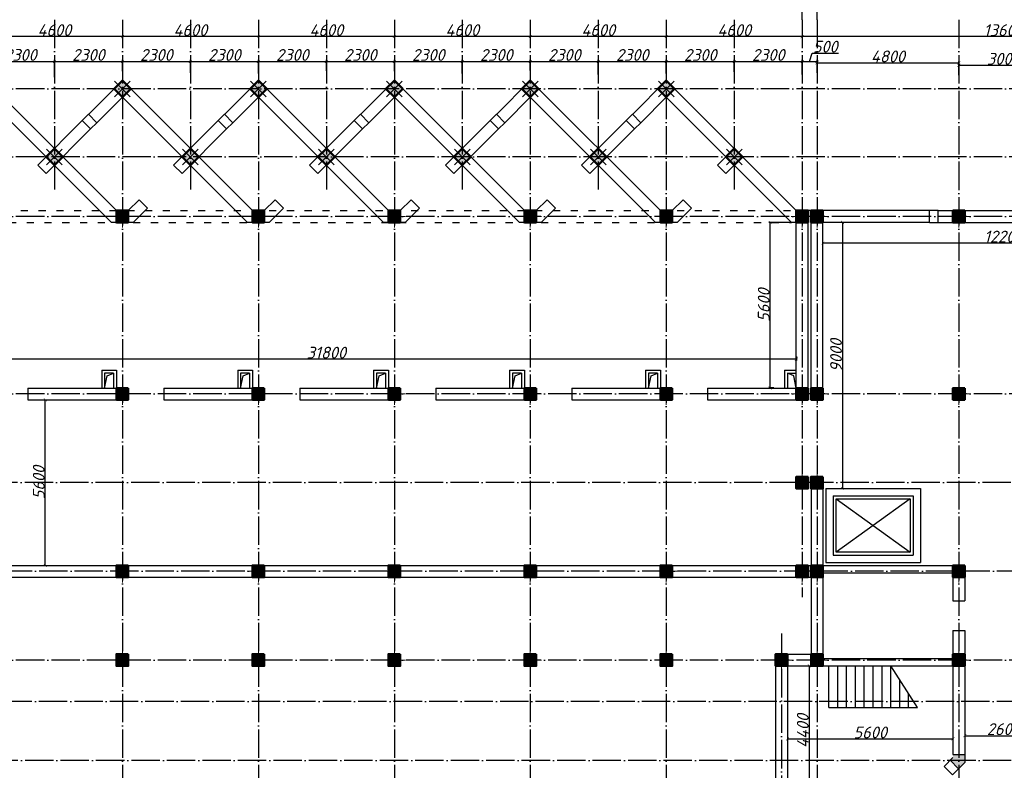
# Model space of a CAD drawing. Header units: millimetres. Extents: x 1112040 to 6903494, y -332921 to -150905.
# Tile 22 of 150: x 1386175 to 1419486, y -189180 to -163794. Entities that reach past the tile are written whole.
import ezdxf

# ---------------------------------------------------------------- set-up
doc = ezdxf.new("R2010")
doc.units = ezdxf.units.MM
doc.linetypes.add('ACAD_ISO03W100', pattern=[30, 12, -18])
doc.linetypes.add('ACAD_ISO04W100', pattern=[30, 24, -3, 0, -3])
doc.layers.add('kolonn', color=7, linetype='Continuous')
doc.layers.add('os', color=253, linetype='Continuous')
doc.styles.get("Standard").update_dxf_attribs({"font": 'isocpeui.ttf'})
doc.dimstyles.new('ISO-25', dxfattribs={"dimtxt": 400, "dimasz": 100, "dimexe": 50, "dimexo": 50, "dimgap": 20, "dimtad": 1, "dimdec": 0, "dimtxsty": 'Standard', "dimblk": 'ARCHTICK', "dimcen": 20, "dimclrd": 1, "dimclre": 1, "dimadec": 0, "dimazin": 0, "dimtfac": 1, "dimtdec": 0, "dimtmove": 0, "dimatfit": 3, "dimldrblk": 'ARCHTICK', "dimfxl": 1, "dimarcsym": 0})

# ---------------------------------------------------------------- blocks, each defined once
blk = doc.blocks.new('ghsdd')
at = {"ltscale": 50}
h = blk.add_hatch(color=256, dxfattribs=at)
h.paths.add_polyline_path([(0, 200), (-200, 200), (-200, 0), (0, 0)])
h.paths.add_polyline_path([(200, 0), (200, 200), (0, 200), (0, 0)])
h.paths.add_polyline_path([(0, 0), (-200, 0), (-200, -200), (0, -200)])
h.paths.add_polyline_path([(0, 0), (0, -200), (200, -200), (200, 0)])
at = {"lineweight": 0}
for p, q in [((0, -374), (0, 374)), ((-374, 0), (374, 0))]:
    blk.add_line(p, q, dxfattribs=at)
at = {"lineweight": 50, "ltscale": 50}
blk.add_lwpolyline([(200, 200), (200, -200), (-200, -200), (-200, 200), (200, 200)], dxfattribs=at)
blk = doc.blocks.new('_ArchTick')
at = {"color": 0, "linetype": 'ByBlock', "const_width": 0.15}
blk.add_lwpolyline([(-0.5, -0.5), (0.5, 0.5)], dxfattribs=at)
blk = doc.blocks.new('*D2221')
at = {"color": 1, "lineweight": -2, "transparency": 16777216}
for p, q in [((1385050, -165559), (1385050, -165156)), ((1385050, -165206), (1387350, -165206)), ((1387350, -165739), (1387350, -165156))]:
    blk.add_line(p, q, dxfattribs=at)
at = {"color": 1, "lineweight": -2, "transparency": 16777216, "xscale": 100, "yscale": 100, "zscale": 100, "rotation": 180}
blk.add_blockref('_ArchTick', (1385050, -165206), dxfattribs=at)
at = {"color": 1, "lineweight": -2, "transparency": 16777216, "xscale": 100, "yscale": 100, "zscale": 100}
blk.add_blockref('_ArchTick', (1387350, -165206), dxfattribs=at)
at = {"color": 0, "transparency": 16777216, "insert": (1386200, -164986), "char_height": 400, "attachment_point": 5}
blk.add_mtext('2300', dxfattribs=at)
blk = doc.blocks.new('*D2222')
at = {"color": 1, "lineweight": -2, "transparency": 16777216}
for p, q in [((1387350, -165739), (1387350, -165156)), ((1387350, -165206), (1389650, -165206)), ((1389650, -165532), (1389650, -165156))]:
    blk.add_line(p, q, dxfattribs=at)
at = {"color": 1, "lineweight": -2, "transparency": 16777216, "xscale": 100, "yscale": 100, "zscale": 100, "rotation": 180}
blk.add_blockref('_ArchTick', (1387350, -165206), dxfattribs=at)
at = {"color": 1, "lineweight": -2, "transparency": 16777216, "xscale": 100, "yscale": 100, "zscale": 100}
blk.add_blockref('_ArchTick', (1389650, -165206), dxfattribs=at)
at = {"color": 0, "transparency": 16777216, "insert": (1388500, -164986), "char_height": 400, "attachment_point": 5}
blk.add_mtext('2300', dxfattribs=at)
blk = doc.blocks.new('*D2223')
at = {"color": 1, "lineweight": -2, "transparency": 16777216}
for p, q in [((1389650, -165532), (1389650, -165156)), ((1389650, -165206), (1391950, -165206)), ((1391950, -165586), (1391950, -165156))]:
    blk.add_line(p, q, dxfattribs=at)
at = {"color": 1, "lineweight": -2, "transparency": 16777216, "xscale": 100, "yscale": 100, "zscale": 100, "rotation": 180}
blk.add_blockref('_ArchTick', (1389650, -165206), dxfattribs=at)
at = {"color": 1, "lineweight": -2, "transparency": 16777216, "xscale": 100, "yscale": 100, "zscale": 100}
blk.add_blockref('_ArchTick', (1391950, -165206), dxfattribs=at)
at = {"color": 0, "transparency": 16777216, "insert": (1390800, -164986), "char_height": 400, "attachment_point": 5}
blk.add_mtext('2300', dxfattribs=at)
blk = doc.blocks.new('*D2224')
at = {"color": 1, "lineweight": -2, "transparency": 16777216}
for p, q in [((1391950, -165586), (1391950, -165156)), ((1391950, -165206), (1394250, -165206)), ((1394250, -165617), (1394250, -165156))]:
    blk.add_line(p, q, dxfattribs=at)
at = {"color": 1, "lineweight": -2, "transparency": 16777216, "xscale": 100, "yscale": 100, "zscale": 100, "rotation": 180}
blk.add_blockref('_ArchTick', (1391950, -165206), dxfattribs=at)
at = {"color": 1, "lineweight": -2, "transparency": 16777216, "xscale": 100, "yscale": 100, "zscale": 100}
blk.add_blockref('_ArchTick', (1394250, -165206), dxfattribs=at)
at = {"color": 0, "transparency": 16777216, "insert": (1393100, -164986), "char_height": 400, "attachment_point": 5}
blk.add_mtext('2300', dxfattribs=at)
blk = doc.blocks.new('*D2225')
at = {"color": 1, "lineweight": -2, "transparency": 16777216}
for p, q in [((1394250, -165617), (1394250, -165156)), ((1394250, -165206), (1396550, -165206)), ((1396550, -165526), (1396550, -165156))]:
    blk.add_line(p, q, dxfattribs=at)
at = {"color": 1, "lineweight": -2, "transparency": 16777216, "xscale": 100, "yscale": 100, "zscale": 100, "rotation": 180}
blk.add_blockref('_ArchTick', (1394250, -165206), dxfattribs=at)
at = {"color": 1, "lineweight": -2, "transparency": 16777216, "xscale": 100, "yscale": 100, "zscale": 100}
blk.add_blockref('_ArchTick', (1396550, -165206), dxfattribs=at)
at = {"color": 0, "transparency": 16777216, "insert": (1395400, -164986), "char_height": 400, "attachment_point": 5}
blk.add_mtext('2300', dxfattribs=at)
blk = doc.blocks.new('*D2226')
at = {"color": 1, "lineweight": -2, "transparency": 16777216}
for p, q in [((1396550, -165526), (1396550, -165156)), ((1396550, -165206), (1398850, -165206)), ((1398850, -165539), (1398850, -165156))]:
    blk.add_line(p, q, dxfattribs=at)
at = {"color": 1, "lineweight": -2, "transparency": 16777216, "xscale": 100, "yscale": 100, "zscale": 100, "rotation": 180}
blk.add_blockref('_ArchTick', (1396550, -165206), dxfattribs=at)
at = {"color": 1, "lineweight": -2, "transparency": 16777216, "xscale": 100, "yscale": 100, "zscale": 100}
blk.add_blockref('_ArchTick', (1398850, -165206), dxfattribs=at)
at = {"color": 0, "transparency": 16777216, "insert": (1397700, -164986), "char_height": 400, "attachment_point": 5}
blk.add_mtext('2300', dxfattribs=at)
blk = doc.blocks.new('*D2227')
at = {"color": 1, "lineweight": -2, "transparency": 16777216}
for p, q in [((1398850, -165539), (1398850, -165156)), ((1398850, -165206), (1401150, -165206)), ((1401150, -165618), (1401150, -165156))]:
    blk.add_line(p, q, dxfattribs=at)
at = {"color": 1, "lineweight": -2, "transparency": 16777216, "xscale": 100, "yscale": 100, "zscale": 100, "rotation": 180}
blk.add_blockref('_ArchTick', (1398850, -165206), dxfattribs=at)
at = {"color": 1, "lineweight": -2, "transparency": 16777216, "xscale": 100, "yscale": 100, "zscale": 100}
blk.add_blockref('_ArchTick', (1401150, -165206), dxfattribs=at)
at = {"color": 0, "transparency": 16777216, "insert": (1400000, -164986), "char_height": 400, "attachment_point": 5}
blk.add_mtext('2300', dxfattribs=at)
blk = doc.blocks.new('*D2228')
at = {"color": 1, "lineweight": -2, "transparency": 16777216}
for p, q in [((1401150, -165618), (1401150, -165156)), ((1401150, -165206), (1403450, -165206)), ((1403450, -165517), (1403450, -165156))]:
    blk.add_line(p, q, dxfattribs=at)
at = {"color": 1, "lineweight": -2, "transparency": 16777216, "xscale": 100, "yscale": 100, "zscale": 100, "rotation": 180}
blk.add_blockref('_ArchTick', (1401150, -165206), dxfattribs=at)
at = {"color": 1, "lineweight": -2, "transparency": 16777216, "xscale": 100, "yscale": 100, "zscale": 100}
blk.add_blockref('_ArchTick', (1403450, -165206), dxfattribs=at)
at = {"color": 0, "transparency": 16777216, "insert": (1402300, -164986), "char_height": 400, "attachment_point": 5}
blk.add_mtext('2300', dxfattribs=at)
blk = doc.blocks.new('*D2229')
at = {"color": 1, "lineweight": -2, "transparency": 16777216}
for p, q in [((1403450, -165517), (1403450, -165156)), ((1403450, -165206), (1405750, -165206)), ((1405750, -165644), (1405750, -165156))]:
    blk.add_line(p, q, dxfattribs=at)
at = {"color": 1, "lineweight": -2, "transparency": 16777216, "xscale": 100, "yscale": 100, "zscale": 100, "rotation": 180}
blk.add_blockref('_ArchTick', (1403450, -165206), dxfattribs=at)
at = {"color": 1, "lineweight": -2, "transparency": 16777216, "xscale": 100, "yscale": 100, "zscale": 100}
blk.add_blockref('_ArchTick', (1405750, -165206), dxfattribs=at)
at = {"color": 0, "transparency": 16777216, "insert": (1404600, -164986), "char_height": 400, "attachment_point": 5}
blk.add_mtext('2300', dxfattribs=at)
blk = doc.blocks.new('*D2230')
at = {"color": 1, "lineweight": -2, "transparency": 16777216}
for p, q in [((1405750, -165644), (1405750, -165156)), ((1405750, -165206), (1408050, -165206)), ((1408050, -165618), (1408050, -165156))]:
    blk.add_line(p, q, dxfattribs=at)
at = {"color": 1, "lineweight": -2, "transparency": 16777216, "xscale": 100, "yscale": 100, "zscale": 100, "rotation": 180}
blk.add_blockref('_ArchTick', (1405750, -165206), dxfattribs=at)
at = {"color": 1, "lineweight": -2, "transparency": 16777216, "xscale": 100, "yscale": 100, "zscale": 100}
blk.add_blockref('_ArchTick', (1408050, -165206), dxfattribs=at)
at = {"color": 0, "transparency": 16777216, "insert": (1406900, -164986), "char_height": 400, "attachment_point": 5}
blk.add_mtext('2300', dxfattribs=at)
blk = doc.blocks.new('*D2231')
at = {"color": 1, "lineweight": -2, "transparency": 16777216}
for p, q in [((1408050, -165618), (1408050, -165156)), ((1408050, -165206), (1410350, -165206)), ((1410350, -165554), (1410350, -165156))]:
    blk.add_line(p, q, dxfattribs=at)
at = {"color": 1, "lineweight": -2, "transparency": 16777216, "xscale": 100, "yscale": 100, "zscale": 100, "rotation": 180}
blk.add_blockref('_ArchTick', (1408050, -165206), dxfattribs=at)
at = {"color": 1, "lineweight": -2, "transparency": 16777216, "xscale": 100, "yscale": 100, "zscale": 100}
blk.add_blockref('_ArchTick', (1410350, -165206), dxfattribs=at)
at = {"color": 0, "transparency": 16777216, "insert": (1409200, -164986), "char_height": 400, "attachment_point": 5}
blk.add_mtext('2300', dxfattribs=at)
blk = doc.blocks.new('*D2232')
at = {"color": 1, "lineweight": -2, "transparency": 16777216}
for p, q in [((1410350, -165554), (1410350, -165156)), ((1410350, -165206), (1412650, -165206)), ((1412650, -165643), (1412650, -165156))]:
    blk.add_line(p, q, dxfattribs=at)
at = {"color": 1, "lineweight": -2, "transparency": 16777216, "xscale": 100, "yscale": 100, "zscale": 100, "rotation": 180}
blk.add_blockref('_ArchTick', (1410350, -165206), dxfattribs=at)
at = {"color": 1, "lineweight": -2, "transparency": 16777216, "xscale": 100, "yscale": 100, "zscale": 100}
blk.add_blockref('_ArchTick', (1412650, -165206), dxfattribs=at)
at = {"color": 0, "transparency": 16777216, "insert": (1411500, -164986), "char_height": 400, "attachment_point": 5}
blk.add_mtext('2300', dxfattribs=at)
blk = doc.blocks.new('*D2233')
at = {"color": 1, "lineweight": -2, "transparency": 16777216}
for p, q in [((1412650, -165643), (1412650, -165156)), ((1412650, -165206), (1413150, -165206)), ((1412900, -165206), (1412984, -164926)), ((1412984, -164926), (1413874, -164926)), ((1413150, -165592), (1413150, -165156))]:
    blk.add_line(p, q, dxfattribs=at)
at = {"color": 1, "lineweight": -2, "transparency": 16777216, "xscale": 100, "yscale": 100, "zscale": 100, "rotation": 180}
blk.add_blockref('_ArchTick', (1412650, -165206), dxfattribs=at)
at = {"color": 1, "lineweight": -2, "transparency": 16777216, "xscale": 100, "yscale": 100, "zscale": 100}
blk.add_blockref('_ArchTick', (1413150, -165206), dxfattribs=at)
at = {"color": 0, "transparency": 16777216, "insert": (1413429, -164706), "char_height": 400, "attachment_point": 5}
blk.add_mtext('500', dxfattribs=at)
blk = doc.blocks.new('*D2234')
at = {"color": 1, "lineweight": -2, "transparency": 16777216}
for p, q in [((1413150, -165592), (1413150, -165207)), ((1417950, -165673), (1417950, -165207)), ((1413150, -165257), (1417950, -165257))]:
    blk.add_line(p, q, dxfattribs=at)
at = {"color": 1, "lineweight": -2, "transparency": 16777216, "xscale": 100, "yscale": 100, "zscale": 100, "rotation": 180}
blk.add_blockref('_ArchTick', (1413150, -165257), dxfattribs=at)
at = {"color": 1, "lineweight": -2, "transparency": 16777216, "xscale": 100, "yscale": 100, "zscale": 100}
blk.add_blockref('_ArchTick', (1417950, -165257), dxfattribs=at)
at = {"color": 0, "transparency": 16777216, "insert": (1415550, -165037), "char_height": 400, "attachment_point": 5}
blk.add_mtext('4800', dxfattribs=at)
blk = doc.blocks.new('*D2235')
at = {"color": 1, "lineweight": -2, "transparency": 16777216}
for p, q in [((1417950, -165673), (1417950, -165287)), ((1417950, -165337), (1420950, -165337)), ((1420950, -165694), (1420950, -165287))]:
    blk.add_line(p, q, dxfattribs=at)
at = {"color": 1, "lineweight": -2, "transparency": 16777216, "xscale": 100, "yscale": 100, "zscale": 100, "rotation": 180}
blk.add_blockref('_ArchTick', (1417950, -165337), dxfattribs=at)
at = {"color": 1, "lineweight": -2, "transparency": 16777216, "xscale": 100, "yscale": 100, "zscale": 100}
blk.add_blockref('_ArchTick', (1420950, -165337), dxfattribs=at)
at = {"color": 0, "transparency": 16777216, "insert": (1419450, -165117), "char_height": 400, "attachment_point": 5}
blk.add_mtext('3000', dxfattribs=at)
blk = doc.blocks.new('*D2260')
at = {"color": 1, "lineweight": -2, "transparency": 16777216}
for p, q in [((1412650, -163844), (1412650, -164417)), ((1426250, -163844), (1426250, -164417)), ((1426250, -164367), (1412650, -164367))]:
    blk.add_line(p, q, dxfattribs=at)
at = {"color": 1, "lineweight": -2, "transparency": 16777216, "xscale": 100, "yscale": 100, "zscale": 100, "rotation": 180}
blk.add_blockref('_ArchTick', (1412650, -164367), dxfattribs=at)
at = {"color": 1, "lineweight": -2, "transparency": 16777216, "xscale": 100, "yscale": 100, "zscale": 100}
blk.add_blockref('_ArchTick', (1426250, -164367), dxfattribs=at)
at = {"color": 0, "transparency": 16777216, "insert": (1419450, -164147), "char_height": 400, "attachment_point": 5}
blk.add_mtext('13600', dxfattribs=at)
blk = doc.blocks.new('*D2261')
at = {"color": 1, "lineweight": -2, "transparency": 16777216}
for p, q in [((1408050, -163844), (1408050, -164417)), ((1412650, -163844), (1412650, -164417)), ((1412650, -164367), (1408050, -164367))]:
    blk.add_line(p, q, dxfattribs=at)
at = {"color": 1, "lineweight": -2, "transparency": 16777216, "xscale": 100, "yscale": 100, "zscale": 100, "rotation": 180}
blk.add_blockref('_ArchTick', (1408050, -164367), dxfattribs=at)
at = {"color": 1, "lineweight": -2, "transparency": 16777216, "xscale": 100, "yscale": 100, "zscale": 100}
blk.add_blockref('_ArchTick', (1412650, -164367), dxfattribs=at)
at = {"color": 0, "transparency": 16777216, "insert": (1410350, -164147), "char_height": 400, "attachment_point": 5}
blk.add_mtext('4600', dxfattribs=at)
blk = doc.blocks.new('*D2189')
at = {"color": 1, "lineweight": -2, "transparency": 16777216}
for p, q in [((1403450, -163844), (1403450, -164417)), ((1408050, -163844), (1408050, -164417)), ((1408050, -164367), (1403450, -164367))]:
    blk.add_line(p, q, dxfattribs=at)
at = {"color": 1, "lineweight": -2, "transparency": 16777216, "xscale": 100, "yscale": 100, "zscale": 100, "rotation": 180}
blk.add_blockref('_ArchTick', (1403450, -164367), dxfattribs=at)
at = {"color": 1, "lineweight": -2, "transparency": 16777216, "xscale": 100, "yscale": 100, "zscale": 100}
blk.add_blockref('_ArchTick', (1408050, -164367), dxfattribs=at)
at = {"color": 0, "transparency": 16777216, "insert": (1405750, -164147), "char_height": 400, "attachment_point": 5}
blk.add_mtext('4600', dxfattribs=at)
blk = doc.blocks.new('*D2190')
at = {"color": 1, "lineweight": -2, "transparency": 16777216}
for p, q in [((1398850, -163844), (1398850, -164417)), ((1403450, -163844), (1403450, -164417)), ((1403450, -164367), (1398850, -164367))]:
    blk.add_line(p, q, dxfattribs=at)
at = {"color": 1, "lineweight": -2, "transparency": 16777216, "xscale": 100, "yscale": 100, "zscale": 100, "rotation": 180}
blk.add_blockref('_ArchTick', (1398850, -164367), dxfattribs=at)
at = {"color": 1, "lineweight": -2, "transparency": 16777216, "xscale": 100, "yscale": 100, "zscale": 100}
blk.add_blockref('_ArchTick', (1403450, -164367), dxfattribs=at)
at = {"color": 0, "transparency": 16777216, "insert": (1401150, -164147), "char_height": 400, "attachment_point": 5}
blk.add_mtext('4600', dxfattribs=at)
blk = doc.blocks.new('*D2191')
at = {"color": 1, "lineweight": -2, "transparency": 16777216}
for p, q in [((1394250, -163844), (1394250, -164417)), ((1398850, -163844), (1398850, -164417)), ((1398850, -164367), (1394250, -164367))]:
    blk.add_line(p, q, dxfattribs=at)
at = {"color": 1, "lineweight": -2, "transparency": 16777216, "xscale": 100, "yscale": 100, "zscale": 100, "rotation": 180}
blk.add_blockref('_ArchTick', (1394250, -164367), dxfattribs=at)
at = {"color": 1, "lineweight": -2, "transparency": 16777216, "xscale": 100, "yscale": 100, "zscale": 100}
blk.add_blockref('_ArchTick', (1398850, -164367), dxfattribs=at)
at = {"color": 0, "transparency": 16777216, "insert": (1396550, -164147), "char_height": 400, "attachment_point": 5}
blk.add_mtext('4600', dxfattribs=at)
blk = doc.blocks.new('*D2262')
at = {"color": 1, "lineweight": -2, "transparency": 16777216}
for p, q in [((1389650, -163844), (1389650, -164417)), ((1394250, -163844), (1394250, -164417)), ((1394250, -164367), (1389650, -164367))]:
    blk.add_line(p, q, dxfattribs=at)
at = {"color": 1, "lineweight": -2, "transparency": 16777216, "xscale": 100, "yscale": 100, "zscale": 100, "rotation": 180}
blk.add_blockref('_ArchTick', (1389650, -164367), dxfattribs=at)
at = {"color": 1, "lineweight": -2, "transparency": 16777216, "xscale": 100, "yscale": 100, "zscale": 100}
blk.add_blockref('_ArchTick', (1394250, -164367), dxfattribs=at)
at = {"color": 0, "transparency": 16777216, "insert": (1391950, -164147), "char_height": 400, "attachment_point": 5}
blk.add_mtext('4600', dxfattribs=at)
blk = doc.blocks.new('*D2263')
at = {"color": 1, "lineweight": -2, "transparency": 16777216}
for p, q in [((1385050, -163844), (1385050, -164417)), ((1389650, -163844), (1389650, -164417)), ((1389650, -164367), (1385050, -164367))]:
    blk.add_line(p, q, dxfattribs=at)
at = {"color": 1, "lineweight": -2, "transparency": 16777216, "xscale": 100, "yscale": 100, "zscale": 100, "rotation": 180}
blk.add_blockref('_ArchTick', (1385050, -164367), dxfattribs=at)
at = {"color": 1, "lineweight": -2, "transparency": 16777216, "xscale": 100, "yscale": 100, "zscale": 100}
blk.add_blockref('_ArchTick', (1389650, -164367), dxfattribs=at)
at = {"color": 0, "transparency": 16777216, "insert": (1387350, -164147), "char_height": 400, "attachment_point": 5}
blk.add_mtext('4600', dxfattribs=at)
blk = doc.blocks.new('*D2398')
at = {"color": 1, "lineweight": -2, "transparency": 16777216}
for p, q in [((1413350, -171377), (1413350, -171299)), ((1425550, -171349), (1413350, -171349)), ((1425550, -171377), (1425550, -171299))]:
    blk.add_line(p, q, dxfattribs=at)
at = {"color": 1, "lineweight": -2, "transparency": 16777216, "xscale": 100, "yscale": 100, "zscale": 100, "rotation": 180}
blk.add_blockref('_ArchTick', (1413350, -171349), dxfattribs=at)
at = {"color": 1, "lineweight": -2, "transparency": 16777216, "xscale": 100, "yscale": 100, "zscale": 100}
blk.add_blockref('_ArchTick', (1425550, -171349), dxfattribs=at)
at = {"color": 0, "transparency": 16777216, "insert": (1419450, -171129), "char_height": 400, "attachment_point": 5}
blk.add_mtext('12200', dxfattribs=at)
blk = doc.blocks.new('*D2399')
at = {"color": 1, "lineweight": -2, "transparency": 16777216}
for p, q in [((1413991, -170650), (1413963, -170650)), ((1414013, -170650), (1414013, -179650)), ((1413991, -179650), (1413963, -179650))]:
    blk.add_line(p, q, dxfattribs=at)
at = {"color": 1, "lineweight": -2, "transparency": 16777216, "xscale": 100, "yscale": 100, "zscale": 100}
for p, rotation in [((1414013, -170650), 90), ((1414013, -179650), 270)]:
    blk.add_blockref('_ArchTick', p, dxfattribs=dict(at, rotation=rotation))
at = {"color": 0, "transparency": 16777216, "insert": (1413793, -175150), "char_height": 400, "attachment_point": 5, "rotation": 90}
blk.add_mtext('9000', dxfattribs=at)
blk = doc.blocks.new('*D2400')
at = {"color": 1, "lineweight": -2, "transparency": 16777216}
for p, q in [((1412234, -170650), (1411517, -170650)), ((1411567, -176250), (1411567, -170650)), ((1411689, -176250), (1411517, -176250))]:
    blk.add_line(p, q, dxfattribs=at)
at = {"color": 1, "lineweight": -2, "transparency": 16777216, "xscale": 100, "yscale": 100, "zscale": 100}
for p, rotation in [((1411567, -170650), 90), ((1411567, -176250), 270)]:
    blk.add_blockref('_ArchTick', p, dxfattribs=dict(at, rotation=rotation))
at = {"color": 0, "transparency": 16777216, "insert": (1411347, -173450), "char_height": 400, "attachment_point": 5, "rotation": 90}
blk.add_mtext('5600', dxfattribs=at)
blk = doc.blocks.new('*D2401')
at = {"color": 1, "lineweight": -2, "transparency": 16777216}
for p, q in [((1380650, -175183), (1380650, -175325)), ((1412450, -175183), (1412450, -175325)), ((1412450, -175275), (1380650, -175275))]:
    blk.add_line(p, q, dxfattribs=at)
at = {"color": 1, "lineweight": -2, "transparency": 16777216, "xscale": 100, "yscale": 100, "zscale": 100, "rotation": 180}
blk.add_blockref('_ArchTick', (1380650, -175275), dxfattribs=at)
at = {"color": 1, "lineweight": -2, "transparency": 16777216, "xscale": 100, "yscale": 100, "zscale": 100}
blk.add_blockref('_ArchTick', (1412450, -175275), dxfattribs=at)
at = {"color": 0, "transparency": 16777216, "insert": (1396550, -175055), "char_height": 400, "attachment_point": 5}
blk.add_mtext('31800', dxfattribs=at)
blk = doc.blocks.new('*D2405')
at = {"color": 1, "lineweight": -2, "transparency": 16777216}
for p, q in [((1386836, -176650), (1387090, -176650)), ((1387040, -182250), (1387040, -176650)), ((1386836, -182250), (1387090, -182250))]:
    blk.add_line(p, q, dxfattribs=at)
at = {"color": 1, "lineweight": -2, "transparency": 16777216, "xscale": 100, "yscale": 100, "zscale": 100}
for p, rotation in [((1387040, -176650), 90), ((1387040, -182250), 270)]:
    blk.add_blockref('_ArchTick', p, dxfattribs=dict(at, rotation=rotation))
at = {"color": 0, "transparency": 16777216, "insert": (1386820, -179450), "char_height": 400, "attachment_point": 5, "rotation": 90}
blk.add_mtext('5600', dxfattribs=at)
blk = doc.blocks.new('*D2407')
at = {"color": 1, "lineweight": -2, "transparency": 16777216}
for p, q in [((1412826, -185650), (1412939, -185650)), ((1412889, -185650), (1412889, -190050)), ((1412826, -190050), (1412939, -190050))]:
    blk.add_line(p, q, dxfattribs=at)
at = {"color": 1, "lineweight": -2, "transparency": 16777216, "xscale": 100, "yscale": 100, "zscale": 100}
for p, rotation in [((1412889, -185650), 90), ((1412889, -190050), 270)]:
    blk.add_blockref('_ArchTick', p, dxfattribs=dict(at, rotation=rotation))
at = {"color": 0, "transparency": 16777216, "insert": (1412669, -187850), "char_height": 400, "attachment_point": 5, "rotation": 90}
blk.add_mtext('4400', dxfattribs=at)
blk = doc.blocks.new('*D2408')
at = {"color": 1, "lineweight": -2, "transparency": 16777216}
for p, q in [((1412150, -187816), (1412150, -188169)), ((1412150, -188119), (1417750, -188119)), ((1417750, -187985), (1417750, -188169))]:
    blk.add_line(p, q, dxfattribs=at)
at = {"color": 1, "lineweight": -2, "transparency": 16777216, "xscale": 100, "yscale": 100, "zscale": 100, "rotation": 180}
blk.add_blockref('_ArchTick', (1412150, -188119), dxfattribs=at)
at = {"color": 1, "lineweight": -2, "transparency": 16777216, "xscale": 100, "yscale": 100, "zscale": 100}
blk.add_blockref('_ArchTick', (1417750, -188119), dxfattribs=at)
at = {"color": 0, "transparency": 16777216, "insert": (1414950, -187899), "char_height": 400, "attachment_point": 5}
blk.add_mtext('5600', dxfattribs=at)
blk = doc.blocks.new('*D2409')
at = {"color": 1, "lineweight": -2, "transparency": 16777216}
for p, q in [((1418150, -187660), (1418150, -188059)), ((1420750, -187660), (1420750, -188059)), ((1418150, -188009), (1420750, -188009))]:
    blk.add_line(p, q, dxfattribs=at)
at = {"color": 1, "lineweight": -2, "transparency": 16777216, "xscale": 100, "yscale": 100, "zscale": 100, "rotation": 180}
blk.add_blockref('_ArchTick', (1418150, -188009), dxfattribs=at)
at = {"color": 1, "lineweight": -2, "transparency": 16777216, "xscale": 100, "yscale": 100, "zscale": 100}
blk.add_blockref('_ArchTick', (1420750, -188009), dxfattribs=at)
at = {"color": 0, "transparency": 16777216, "insert": (1419450, -187789), "char_height": 400, "attachment_point": 5}
blk.add_mtext('2600', dxfattribs=at)

msp = doc.modelspace()

# ---------------------------------------------------------------- hatches: boundary and pattern name
at = {"layer": 'kolonn'}
h = msp.add_hatch(color=256, dxfattribs=at)
h.paths.add_polyline_path([(1417749.8, -188650.4), (1417749.8, -188750.4), (1417658.4, -188841.9), (1417941.2, -189124.7), (1418149.8, -188916.1), (1418149.8, -188650.4)])
h.paths.add_polyline_path([(1420958.4, -189124.7), (1421241.2, -188841.9), (1421149.8, -188750.4), (1421149.8, -188650.4), (1420749.8, -188650.4), (1420749.8, -188916.1)])
h.paths.add_polyline_path([(1422549.8, -190050.4), (1422449.8, -190050.4), (1422358.4, -189959), (1422075.5, -190241.9), (1422284.1, -190450.4), (1422549.8, -190450.4)])
h.paths.add_polyline_path([(1422549.8, -194850.4), (1422284.1, -194850.4), (1422075.5, -195059), (1422358.4, -195341.9), (1422449.8, -195250.4), (1422549.8, -195250.4)])
h.paths.add_polyline_path([(1421149.8, -196650.4), (1421149.8, -196550.4), (1421241.2, -196459), (1420958.4, -196176.2), (1420749.8, -196384.8), (1420749.8, -196650.4)])
h.paths.add_polyline_path([(1417658.4, -196459), (1417749.8, -196550.4), (1417749.8, -196650.4), (1418149.8, -196650.4), (1418149.8, -196384.8), (1417941.2, -196176.2)])
h.paths.add_polyline_path([(1416349.8, -195250.4), (1416449.8, -195250.4), (1416541.2, -195341.9), (1416824.1, -195059), (1416615.5, -194850.4), (1416349.8, -194850.4)])
h.paths.add_polyline_path([(1416541.2, -189959), (1416449.8, -190050.4), (1416349.8, -190050.4), (1416349.8, -190450.4), (1416615.5, -190450.4), (1416824.1, -190241.9)])

# ---------------------------------------------------------------- linework, layer by layer
at = {"lineweight": 30}
for p, q in [((1389449.8, -170250.4), (1385049.8, -165850.4)), ((1388504.5, -166995.8), (1389649.8, -165850.4)), ((1394049.8, -170250.4), (1389649.8, -165850.4)), ((1393104.5, -166995.8), (1394249.8, -165850.4)), ((1398649.8, -170250.4), (1394249.8, -165850.4)), ((1397704.5, -166995.8), (1398849.8, -165850.4)), ((1403249.8, -170250.4), (1398849.8, -165850.4)), ((1402304.5, -166995.8), (1403449.8, -165850.4)), ((1407849.8, -170250.4), (1403449.8, -165850.4)), ((1406904.5, -166995.8), (1408049.8, -165850.4)), ((1412449.8, -170250.4), (1408049.8, -165850.4)), ((1389284.1, -170650.4), (1385049.8, -166416.1)), ((1388787.3, -167278.6), (1389649.8, -166416.1)), ((1393884.1, -170650.4), (1389649.8, -166416.1)), ((1393387.3, -167278.6), (1394249.8, -166416.1)), ((1398484.1, -170650.4), (1394249.8, -166416.1)), ((1397987.3, -167278.6), (1398849.8, -166416.1)), ((1403084.1, -170650.4), (1398849.8, -166416.1)), ((1402587.3, -167278.6), (1403449.8, -166416.1)), ((1407684.1, -170650.4), (1403449.8, -166416.1)), ((1407187.3, -167278.6), (1408049.8, -166416.1)), ((1412284.1, -170650.4), (1408049.8, -166416.1)), ((1386784.1, -168716.1), (1388292.3, -167207.9)), ((1388575.2, -167490.7), (1388290.3, -167205.9)), ((1388787.3, -167278.6), (1388502.5, -166993.8)), ((1391384.1, -168716.1), (1392892.3, -167207.9)), ((1393175.2, -167490.7), (1392890.3, -167205.9)), ((1393387.3, -167278.6), (1393102.5, -166993.8)), ((1395984.1, -168716.1), (1397492.3, -167207.9)), ((1397775.2, -167490.7), (1397490.3, -167205.9)), ((1397987.3, -167278.6), (1397702.5, -166993.8)), ((1400584.1, -168716.1), (1402092.3, -167207.9)), ((1402375.2, -167490.7), (1402090.3, -167205.9)), ((1402587.3, -167278.6), (1402302.5, -166993.8)), ((1405184.1, -168716.1), (1406692.3, -167207.9)), ((1406975.2, -167490.7), (1406690.3, -167205.9)), ((1407187.3, -167278.6), (1406902.5, -166993.8)), ((1387067, -168999), (1388575.2, -167490.7)), ((1391667, -168999), (1393175.2, -167490.7)), ((1396267, -168999), (1397775.2, -167490.7)), ((1400867, -168999), (1402375.2, -167490.7)), ((1405467, -168999), (1406975.2, -167490.7)), ((1409784.1, -168716.1), (1410349.8, -168150.4)), ((1387067, -168999), (1386784.1, -168716.1)), ((1391667, -168999), (1391384.1, -168716.1)), ((1396267, -168999), (1395984.1, -168716.1)), ((1400867, -168999), (1400584.1, -168716.1)), ((1405467, -168999), (1405184.1, -168716.1)), ((1410067, -168999), (1409784.1, -168716.1)), ((1410067, -168999), (1410349.8, -168716.1)), ((1389849.8, -170250.4), (1390217.4, -169882.8)), ((1390500.2, -170165.7), (1390217.4, -169882.8)), ((1394449.8, -170250.4), (1394817.4, -169882.8)), ((1395100.2, -170165.7), (1394817.4, -169882.8)), ((1399049.8, -170250.4), (1399417.4, -169882.8)), ((1399700.2, -170165.7), (1399417.4, -169882.8)), ((1403649.8, -170250.4), (1404017.4, -169882.8)), ((1404300.2, -170165.7), (1404017.4, -169882.8)), ((1408249.8, -170250.4), (1408617.4, -169882.8)), ((1408900.2, -170165.7), (1408617.4, -169882.8)), ((1390015.5, -170650.4), (1390500.2, -170165.7)), ((1394615.5, -170650.4), (1395100.2, -170165.7)), ((1399215.5, -170650.4), (1399700.2, -170165.7)), ((1403815.5, -170650.4), (1404300.2, -170165.7)), ((1408415.5, -170650.4), (1408900.2, -170165.7)), ((1389849.8, -170250.4), (1389449.8, -170250.4)), ((1394449.8, -170250.4), (1394049.8, -170250.4)), ((1399049.8, -170250.4), (1398649.8, -170250.4)), ((1403649.8, -170250.4), (1403249.8, -170250.4)), ((1408249.8, -170250.4), (1407849.8, -170250.4)), ((1416949.8, -170250.4), (1412449.8, -170250.4)), ((1412849.8, -176650.4), (1412849.8, -170250.4)), ((1412949.8, -176650.4), (1412949.8, -170250.4)), ((1416949.8, -170650.4), (1416949.8, -170250.4)), ((1417249.8, -170250.4), (1421649.8, -170250.4)), ((1417249.8, -170650.4), (1417249.8, -170250.4)), ((1390015.5, -170650.4), (1389284.1, -170650.4)), ((1394615.5, -170650.4), (1393884.1, -170650.4)), ((1399215.5, -170650.4), (1398484.1, -170650.4)), ((1403815.5, -170650.4), (1403084.1, -170650.4)), ((1408415.5, -170650.4), (1407684.1, -170650.4)), ((1412599.8, -170650.4), (1412284.1, -170650.4)), ((1412449.8, -176250.4), (1412449.8, -170650.4)), ((1413349.8, -176650.4), (1413349.8, -170650.4)), ((1416949.8, -170650.4), (1413349.8, -170650.4)), ((1417249.8, -170650.4), (1421649.8, -170650.4)), ((1388949.8, -175650.4), (1389449.8, -175650.4)), ((1388949.8, -175650.4), (1388949.8, -176250.4)), ((1389349.8, -175750.4), (1389049.8, -175750.4)), ((1389049.8, -175750.4), (1389049.8, -176250.4)), ((1389349.8, -175750.4), (1389349.8, -176250.4)), ((1389449.8, -175650.4), (1389449.8, -176250.4)), ((1393549.8, -175650.4), (1394049.8, -175650.4)), ((1393549.8, -175650.4), (1393549.8, -176250.4)), ((1393949.8, -175750.4), (1393649.8, -175750.4)), ((1393649.8, -175750.4), (1393649.8, -176250.4)), ((1393949.8, -175750.4), (1393949.8, -176250.4)), ((1394049.8, -175650.4), (1394049.8, -176250.4)), ((1398149.8, -175650.4), (1398649.8, -175650.4)), ((1398149.8, -175650.4), (1398149.8, -176250.4)), ((1398549.8, -175750.4), (1398249.8, -175750.4)), ((1398249.8, -175750.4), (1398249.8, -176250.4)), ((1398549.8, -175750.4), (1398549.8, -176250.4)), ((1398649.8, -175650.4), (1398649.8, -176250.4)), ((1402749.8, -175650.4), (1403249.8, -175650.4)), ((1402749.8, -175650.4), (1402749.8, -176250.4)), ((1403149.8, -175750.4), (1402849.8, -175750.4)), ((1402849.8, -175750.4), (1402849.8, -176250.4)), ((1403149.8, -175750.4), (1403149.8, -176250.4)), ((1403249.8, -175650.4), (1403249.8, -176250.4)), ((1407349.8, -175650.4), (1407849.8, -175650.4)), ((1407349.8, -175650.4), (1407349.8, -176250.4)), ((1407749.8, -175750.4), (1407449.8, -175750.4)), ((1407449.8, -175750.4), (1407449.8, -176250.4)), ((1407749.8, -175750.4), (1407749.8, -176250.4)), ((1407849.8, -175650.4), (1407849.8, -176250.4)), ((1412049.8, -175650.4), (1412049.8, -176250.4)), ((1412049.8, -175650.4), (1412449.8, -175650.4)), ((1412149.8, -175750.4), (1412149.8, -176250.4)), ((1412149.8, -175750.4), (1412449.8, -175750.4)), ((1386449.8, -176250.4), (1389849.8, -176250.4)), ((1386449.8, -176250.4), (1386449.8, -176650.4)), ((1389849.8, -176250.4), (1389849.8, -176650.4)), ((1391049.8, -176250.4), (1391049.8, -176650.4)), ((1391049.8, -176250.4), (1394449.8, -176250.4)), ((1394449.8, -176250.4), (1394449.8, -176650.4)), ((1395649.8, -176250.4), (1399049.8, -176250.4)), ((1395649.8, -176250.4), (1395649.8, -176650.4)), ((1399049.8, -176250.4), (1399049.8, -176650.4)), ((1400249.8, -176250.4), (1403649.8, -176250.4)), ((1400249.8, -176250.4), (1400249.8, -176650.4)), ((1403649.8, -176250.4), (1403649.8, -176650.4)), ((1404849.8, -176250.4), (1408249.8, -176250.4)), ((1404849.8, -176250.4), (1404849.8, -176650.4)), ((1408249.8, -176250.4), (1408249.8, -176650.4)), ((1409449.8, -176250.4), (1409449.8, -176650.4)), ((1409449.8, -176250.4), (1412449.8, -176250.4)), ((1386449.8, -176650.4), (1389849.8, -176650.4)), ((1391049.8, -176650.4), (1394449.8, -176650.4)), ((1395649.8, -176650.4), (1399049.8, -176650.4)), ((1400249.8, -176650.4), (1403649.8, -176650.4)), ((1404849.8, -176650.4), (1408249.8, -176650.4)), ((1409449.8, -176650.4), (1412849.8, -176650.4)), ((1412949.8, -176650.4), (1413349.8, -176650.4)), ((1412949.8, -179250.4), (1413349.8, -179250.4)), ((1413349.8, -179250.4), (1413349.8, -182250.4)), ((1412949.8, -179650.4), (1412949.8, -185250.4)), ((1413449.8, -179650.4), (1413449.8, -182150.4)), ((1413449.8, -179650.4), (1416649.8, -179650.4)), ((1416649.8, -179650.4), (1416649.8, -182150.4)), ((1413699.8, -179900.4), (1413699.8, -181900.4)), ((1413699.8, -179900.4), (1416399.8, -179900.4)), ((1416399.8, -179900.4), (1416399.8, -181900.4)), ((1413449.8, -182150.4), (1416649.8, -182150.4)), ((1413699.8, -181900.4), (1416399.8, -181900.4)), ((1383349.8, -182250.4), (1412949.8, -182250.4)), ((1412849.8, -182250.4), (1412849.8, -182650.4)), ((1413349.8, -182250.4), (1418149.8, -182250.4)), ((1413349.8, -182500.4), (1417749.8, -182500.4)), ((1417749.8, -182500.4), (1417749.8, -183450.4)), ((1418149.8, -182250.4), (1418149.8, -183450.4)), ((1383349.8, -182650.4), (1412949.8, -182650.4)), ((1413349.8, -182650.4), (1413349.8, -185400.4)), ((1417749.8, -183450.4), (1418149.8, -183450.4)), ((1417749.8, -184450.4), (1418149.8, -184450.4)), ((1417749.8, -184450.4), (1417749.8, -188650.4)), ((1418149.8, -184450.4), (1418149.8, -188916.1)), ((1411749.8, -185250.4), (1411749.8, -190050.4)), ((1411749.8, -185250.4), (1412949.8, -185250.4)), ((1413349.8, -185400.4), (1417749.8, -185400.4)), ((1412149.8, -185650.4), (1412149.8, -190450.4)), ((1412149.8, -185650.4), (1417749.8, -185650.4)), ((1417453.4, -189046.9), (1417749.8, -188750.4)), ((1417658.4, -188841.9), (1417941.2, -189124.7)), ((1417749.8, -188650.4), (1418149.8, -188650.4)), ((1417453.4, -189046.9), (1417736.2, -189329.7)), ((1417736.2, -189329.7), (1418149.8, -188916.1))]:
    msp.add_line(p, q, dxfattribs=at)
for p, q in [((1388292.3, -167207.9), (1388502.5, -166993.8)), ((1392892.3, -167207.9), (1393102.5, -166993.8)), ((1397492.3, -167207.9), (1397702.5, -166993.8)), ((1402092.3, -167207.9), (1402302.5, -166993.8)), ((1406692.3, -167207.9), (1406902.5, -166993.8)), ((1388787.3, -167278.6), (1388575.2, -167490.7)), ((1393387.3, -167278.6), (1393175.2, -167490.7)), ((1397987.3, -167278.6), (1397775.2, -167490.7)), ((1402587.3, -167278.6), (1402375.2, -167490.7)), ((1407187.3, -167278.6), (1406975.2, -167490.7)), ((1417249.8, -170250.4), (1416949.8, -170250.4)), ((1416949.8, -170650.4), (1417249.8, -170650.4)), ((1416299.8, -180000.4), (1413799.8, -181800.4)), ((1413799.8, -180000.4), (1416299.8, -181800.4)), ((1413549.8, -187050.4), (1413549.8, -185650.4)), ((1413849.8, -187050.4), (1413849.8, -185650.4)), ((1414149.8, -187050.4), (1414149.8, -185650.4)), ((1414449.8, -187050.4), (1414449.8, -185650.4)), ((1414749.8, -187050.4), (1414749.8, -185650.4)), ((1415049.8, -187050.4), (1415049.8, -185650.4)), ((1415349.8, -187050.4), (1415349.8, -185650.4)), ((1415649.8, -187050.4), (1415649.8, -185650.4)), ((1416549.8, -187050.4), (1415649.8, -185650.4)), ((1415949.8, -187050.4), (1415949.8, -186117.1)), ((1416249.8, -187050.4), (1416249.8, -186583.8)), ((1413549.8, -187050.4), (1416549.8, -187050.4))]:
    msp.add_line(p, q)
at = {"color": 6, "linetype": 'ACAD_ISO03W100', "ltscale": 20}
for p, q in [((1376615.5, -170250.4), (1412284.1, -170250.4)), ((1376215.5, -170650.4), (1412284.1, -170650.4))]:
    msp.add_line(p, q, dxfattribs=at)
at = {"lineweight": 30}
for points in [[(1389932.7, -166133.3), (1389649.8, -165850.4), (1389367, -166133.3), (1389649.8, -166416.1)], [(1394532.7, -166133.3), (1394249.8, -165850.4), (1393967, -166133.3), (1394249.8, -166416.1)], [(1399132.7, -166133.3), (1398849.8, -165850.4), (1398567, -166133.3), (1398849.8, -166416.1)], [(1403732.7, -166133.3), (1403449.8, -165850.4), (1403167, -166133.3), (1403449.8, -166416.1)], [(1408332.7, -166133.3), (1408049.8, -165850.4), (1407767, -166133.3), (1408049.8, -166416.1)], [(1412849.8, -179650.4), (1412449.8, -179650.4), (1412449.8, -179250.4), (1412849.8, -179250.4)], [(1413349.8, -179650.4), (1412949.8, -179650.4), (1412949.8, -179250.4), (1413349.8, -179250.4)], [(1389849.8, -185650.4), (1389449.8, -185650.4), (1389449.8, -185250.4), (1389849.8, -185250.4)], [(1394449.8, -185650.4), (1394049.8, -185650.4), (1394049.8, -185250.4), (1394449.8, -185250.4)], [(1399049.8, -185650.4), (1398649.8, -185650.4), (1398649.8, -185250.4), (1399049.8, -185250.4)], [(1403649.8, -185650.4), (1403249.8, -185650.4), (1403249.8, -185250.4), (1403649.8, -185250.4)], [(1408249.8, -185650.4), (1407849.8, -185650.4), (1407849.8, -185250.4), (1408249.8, -185250.4)]]:
    msp.add_lwpolyline(points, close=True, dxfattribs=at)
for points in [[(1389049.8, -176250.4), (1389138, -175838.7), (1389349.8, -175750.4)], [(1393649.8, -176250.4), (1393738, -175838.7), (1393949.8, -175750.4)], [(1398249.8, -176250.4), (1398338, -175838.7), (1398549.8, -175750.4)], [(1402849.8, -176250.4), (1402938, -175838.7), (1403149.8, -175750.4)], [(1407449.8, -176250.4), (1407538, -175838.7), (1407749.8, -175750.4)], [(1412449.8, -176250.4), (1412361.6, -175838.7), (1412149.8, -175750.4)]]:
    msp.add_lwpolyline(points)
msp.add_lwpolyline([(1413799.8, -180000.4), (1416299.8, -180000.4), (1416299.8, -181800.4), (1413799.8, -181800.4)], close=True)
at = {"layer": 'os'}
for p, q in [((1412649.8, -163794.2), (1412649.8, -162917.7)), ((1413149.8, -163794.2), (1413149.8, -162917.7))]:
    msp.add_line(p, q, dxfattribs=at)
at = {"layer": 'os', "linetype": 'ACAD_ISO04W100', "ltscale": 40}
for p, q in [((1387349.8, -163794.2), (1387349.8, -169538.6)), ((1389649.8, -163794.2), (1389649.8, -225017.9)), ((1391949.8, -163794.2), (1391949.8, -169538.6)), ((1394249.8, -163794.2), (1394249.8, -225017.9)), ((1396549.8, -163794.2), (1396549.8, -169538.6)), ((1398849.8, -163794.2), (1398849.8, -225017.9)), ((1401149.8, -163794.2), (1401149.8, -169538.6)), ((1403449.8, -163794.2), (1403449.8, -225017.9)), ((1405749.8, -163794.2), (1405749.8, -169538.6)), ((1408049.8, -163794.2), (1408049.8, -225017.9)), ((1410349.8, -163794.2), (1410349.8, -169538.6)), ((1412649.8, -163794.2), (1412649.8, -183321.6)), ((1413149.8, -163794.2), (1413149.8, -225017.9)), ((1417949.8, -163794.2), (1417949.8, -229477.9)), ((1465015.2, -166135.4), (1373599.9, -166135.4)), ((1465015.2, -168435.4), (1373599.9, -168435.4)), ((1465015.2, -170450.4), (1373599.9, -170450.4)), ((1465015.2, -176450.4), (1373599.9, -176450.4)), ((1436507.6, -179450.4), (1373599.9, -179450.4)), ((1456198.3, -182450.4), (1373599.9, -182450.4)), ((1411949.8, -184553.2), (1411949.8, -225017.9)), ((1465015.2, -185450.4), (1373599.9, -185450.4)), ((1459791, -186850.4), (1373599.9, -186850.4)), ((1422118.3, -188850.4), (1373599.9, -188850.4))]:
    msp.add_line(p, q, dxfattribs=at)

# ---------------------------------------------------------------- block references
at = {"layer": 'kolonn', "xscale": -1, "rotation": 315}
for p in [(1389649.8, -166133.3), (1394249.8, -166133.3), (1398849.8, -166133.3), (1403449.8, -166133.3), (1408049.8, -166133.3)]:
    msp.add_blockref('ghsdd', p, dxfattribs=at)
at = {"layer": 'kolonn', "rotation": 45}
for p in [(1387349.8, -168433.3), (1391949.8, -168433.3), (1396549.8, -168433.3), (1401149.8, -168433.3), (1405749.8, -168433.3), (1410349.8, -168433.3)]:
    msp.add_blockref('ghsdd', p, dxfattribs=at)
at = {"layer": 'kolonn'}
for p in [(1389649.8, -170450.4), (1394249.8, -170450.4), (1398849.8, -170450.4), (1403449.8, -170450.4), (1408049.8, -170450.4), (1412649.8, -170450.4), (1413149.8, -170450.4), (1417949.8, -170450.4), (1389649.8, -176450.4), (1394249.8, -176450.4), (1398849.8, -176450.4), (1403449.8, -176450.4), (1408049.8, -176450.4), (1412649.8, -176450.4), (1413149.8, -176450.4), (1417949.8, -176450.4), (1412649.8, -179450.4), (1413149.8, -179450.4), (1389649.8, -182450.4), (1394249.8, -182450.4), (1398849.8, -182450.4), (1403449.8, -182450.4), (1408049.8, -182450.4), (1412649.8, -182450.4), (1413149.8, -182450.4), (1417949.8, -182450.4), (1389649.8, -185450.4), (1394249.8, -185450.4), (1398849.8, -185450.4), (1403449.8, -185450.4), (1408049.8, -185450.4), (1411949.8, -185450.4), (1413149.8, -185450.4), (1417949.8, -185450.4)]:
    msp.add_blockref('ghsdd', p, dxfattribs=at)

# ---------------------------------------------------------------- dimensions: what is measured, and where the dimension line sits
for base, p1, p2, picture, middle in [((1385049.8, -164366.7), (1389649.8, -163794.2), (1385049.8, -163794.2), '*D2263', (1387349.8, -164146.7)), ((1389649.8, -164366.7), (1394249.8, -163794.2), (1389649.8, -163794.2), '*D2262', (1391949.8, -164146.7)), ((1394249.8, -164366.7), (1398849.8, -163794.2), (1394249.8, -163794.2), '*D2191', (1396549.8, -164146.7)), ((1398849.8, -164366.7), (1403449.8, -163794.2), (1398849.8, -163794.2), '*D2190', (1401149.8, -164146.7)), ((1403449.8, -164366.7), (1408049.8, -163794.2), (1403449.8, -163794.2), '*D2189', (1405749.8, -164146.7)), ((1408049.8, -164366.7), (1412649.8, -163794.2), (1408049.8, -163794.2), '*D2261', (1410349.8, -164146.7)), ((1412649.8, -164366.7), (1426249.8, -163794.2), (1412649.8, -163794.2), '*D2260', (1419449.8, -164146.7)), ((1413149.8, -165206.2), (1412649.8, -165693.1), (1413149.8, -165642.3), '*D2233', (1413003.8, -164706.2)), ((1387349.8, -165206.2), (1385049.8, -165609.3), (1387349.8, -165789.2), '*D2221', (1386199.8, -164986.2)), ((1389649.8, -165206.2), (1387349.8, -165789.2), (1389649.8, -165582.1), '*D2222', (1388499.8, -164986.2)), ((1391949.8, -165206.2), (1389649.8, -165582.1), (1391949.8, -165635.9), '*D2223', (1390799.8, -164986.2)), ((1394249.8, -165206.2), (1391949.8, -165635.9), (1394249.8, -165666.8), '*D2224', (1393099.8, -164986.2)), ((1396549.8, -165206.2), (1394249.8, -165666.8), (1396549.8, -165576.3), '*D2225', (1395399.8, -164986.2)), ((1398849.8, -165206.2), (1396549.8, -165576.3), (1398849.8, -165589.5), '*D2226', (1397699.8, -164986.2)), ((1401149.8, -165206.2), (1398849.8, -165589.5), (1401149.8, -165668.2), '*D2227', (1399999.8, -164986.2)), ((1403449.8, -165206.2), (1401149.8, -165668.2), (1403449.8, -165566.6), '*D2228', (1402299.8, -164986.2)), ((1405749.8, -165206.2), (1403449.8, -165566.6), (1405749.8, -165693.6), '*D2229', (1404599.8, -164986.2)), ((1408049.8, -165206.2), (1405749.8, -165693.6), (1408049.8, -165668.2), '*D2230', (1406899.8, -164986.2)), ((1410349.8, -165206.2), (1408049.8, -165668.2), (1410349.8, -165604.3), '*D2231', (1409199.8, -164986.2)), ((1412649.8, -165206.2), (1410349.8, -165604.3), (1412649.8, -165693.1), '*D2232', (1411499.8, -164986.2)), ((1417949.8, -165257), (1413149.8, -165642.3), (1417949.8, -165722.5), '*D2234', (1415549.8, -165037)), ((1420949.8, -165337.2), (1417949.8, -165722.5), (1420949.8, -165743.9), '*D2235', (1419449.8, -165117.2))]:
    dim = msp.add_linear_dim(base=base, p1=p1, p2=p2, dimstyle='ISO-25', override={"dimtmove": 1})
    dim.commit()
    dim.dimension.update_dxf_attribs({"geometry": picture, "text_midpoint": middle})
for base, p1, p2, picture, middle in [((1411566.8, -170650.4), (1411739.4, -176250.4), (1412284.1, -170650.4), '*D2400', (1411346.8, -173450.4)), ((1414013.2, -179650.4), (1414041.3, -170650.4), (1414041.3, -179650.4), '*D2399', (1413793.2, -175150.4)), ((1387039.9, -176650.4), (1386786.3, -182250.4), (1386786.3, -176650.4), '*D2405', (1386819.9, -179450.4)), ((1412888.6, -190050.4), (1412776.2, -185650.4), (1412776.2, -190050.4), '*D2407', (1412668.6, -187850.4))]:
    dim = msp.add_linear_dim(base=base, p1=p1, p2=p2, angle=90, dimstyle='ISO-25')
    dim.commit()
    dim.dimension.update_dxf_attribs({"geometry": picture, "text_midpoint": middle})
for base, p1, p2, picture, middle in [((1413349.8, -171349.1), (1425549.8, -171426.9), (1413349.8, -171426.9), '*D2398', (1419449.8, -171129.1)), ((1380649.8, -175275.3), (1412449.8, -175132.5), (1380649.8, -175132.5), '*D2401', (1396549.8, -175055.3)), ((1420749.8, -188009.4), (1418149.8, -187610.1), (1420749.8, -187610.1), '*D2409', (1419449.8, -187789.4)), ((1417749.8, -188119.1), (1412149.8, -187765.8), (1417749.8, -187934.8), '*D2408', (1414949.8, -187899.1))]:
    dim = msp.add_linear_dim(base=base, p1=p1, p2=p2, dimstyle='ISO-25')
    dim.commit()
    dim.dimension.update_dxf_attribs({"geometry": picture, "text_midpoint": middle})

doc.saveas('drawing.dxf')
